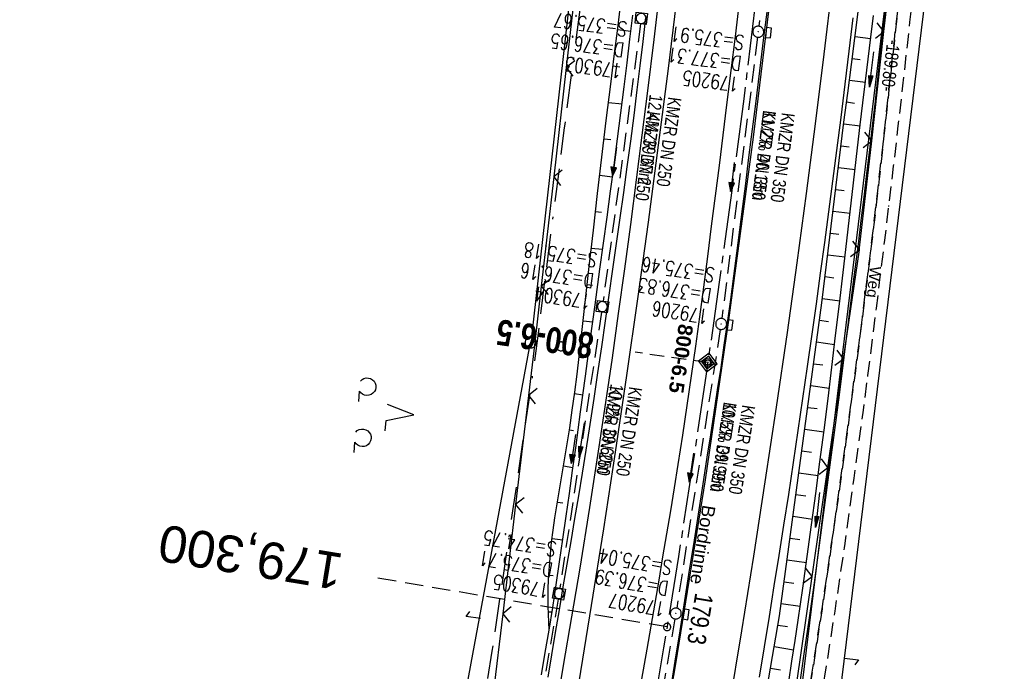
# Model space of a CAD drawing. Extents: x 508275 to 508667, y 447201 to 448341.
# Tile 9 of 33: x 508361 to 508496, y 447406 to 447494. Entities that reach past the tile are written whole.
import ezdxf
from ezdxf.enums import TextEntityAlignment as Align

# ---------------------------------------------------------------- set-up
doc = ezdxf.new("R2010")
doc.units = 0
doc.header["$LTSCALE"] = 10
doc.header["$MEASUREMENT"] = 0
for name, pattern in [('ACAD_ISO16W100', [73, 15, -6.5, 15, -6.5, 15, -7, 1, -7]), ('ACHSE', [5.5, 4, -0.5, 0.5, -0.5]), ('AUSGEZOGEN', [0]), ('LT00', [0]), ('LT11', [0.3, 0.2, -0.1]), ('LT17', [0.15, 0.1, -0.05]), ('STRICHLINIE2', [0.375, 0.25, -0.125])]:
    doc.linetypes.add(name, pattern=pattern)
doc.layers.get('0').update_dxf_attribs({"linetype": 'LT00'})
for name, color, linetype in [('--EK_FBR', 250, 'LT00'), ('--EK_Halt-Pfeil', 4, 'LT00'), ('--EK_Haltung', 7, 'STRICHLINIE2'), ('--EK_Haltung-Text', 140, 'LT00'), ('--EK_Schacht-Text', 5, 'LT00'), ('--EK_ST-93-1', 30, 'LT17'), ('--EK_STATIONSZEICHEN', 19, 'LT00'), ('--EK_STATIONSZEICHEN_NR', 19, 'LT17'), ('--EL_DFK_AB_L', 21, 'LT00'), ('--EL_DFK_AB_P', 7, 'LT00'), ('--EL_Halt-Pfeil', 4, 'LT00'), ('--EL_Haltung', 182, 'STRICHLINIE2'), ('--EL_Haltung-Text', 182, 'LT00'), ('-AX-093', 35, 'ACHSE'), ('-ST-93-1', 250, 'LT00'), ('-STATIONSZEICHEN', 19, 'LT00'), ('-STATIONZEICHEN_NR', 19, 'LT00'), ('ABSTAND', 8, 'LT00'), ('BAB-KABEL', 220, 'ACAD_ISO16W100'), ('DFK_AB_L', 21, 'LT00'), ('DFK_AB_P', 7, 'LT00'), ('DFK_KATASTER', 250, 'LT00'), ('DFK_NUTZUNG', 250, 'LT00'), ('DFK_VERMPKT', 252, 'LT00'), ('FELDWEG_TEXT', 250, 'Continuous'), ('PFEIL', 140, 'AUSGEZOGEN'), ('RINNE_TEXT', 11, 'Continuous'), ('V126_AFBR_BAB', 250, 'LT00'), ('V126_BOESCH', 250, 'LT00'), ('V126_BOSCHUNG', 250, 'LT00'), ('V126_FELDWEG', 250, 'LT11'), ('V126_GRABEN', 250, 'LT00'), ('V126_H_BORD', 8, 'LT00'), ('V126_KA_MULD', 182, 'LT00'), ('V126_KA_PRUF', 182, 'LT00'), ('V126_LD_MARK', 250, 'LT00'), ('V126_SINKK', 182, 'LT00'), ('V126_ZAUN', 40, 'LT00')]:
    doc.layers.add(name, color=color, linetype=linetype)
doc.styles.add('Arial', font='ARIAL.TTF')
doc.styles.add('Beschrift', font='ARIAL.TTF')
doc.styles.add('Haltungsbeschriftung', font='ARIAL.TTF', dxfattribs={"width": 0.75})
doc.styles.add('Knoten', font='ARIALBD.TTF', dxfattribs={"width": 0.8, "height": 1.8})
doc.styles.add('schachtbeschriftung', font='romans.shx', dxfattribs={"width": 0.75, "height": 2})
doc.styles.get("Standard").update_dxf_attribs({"font": 'ARIAL.TTF'})

# ---------------------------------------------------------------- blocks, each defined once
blk = doc.blocks.new('SYMB7052')
at = {"color": 0, "linetype": 'ByBlock'}
blk.add_lwpolyline([(0, 0), (0, 0.196), (0.076, 0.156)], dxfattribs=at)
blk = doc.blocks.new('SYMB7010')
at = {"color": 0, "linetype": 'ByBlock'}
for points in [[(-0.031408, 0.499213), (-0.093728, 0.49134), (-0.15457, 0.475719), (-0.212975, 0.452595), (-0.268021, 0.422333), (-0.31884, 0.385411), (-0.36463, 0.342411), (-0.40467, 0.29401), (-0.438329, 0.240973), (-0.465074, 0.184136), (-0.484486, 0.124395), (-0.496256, 0.062692), (-0.5002, 0)], [(-0.5002, 0), (-0.496256, -0.062692), (-0.484486, -0.124395), (-0.465075, -0.184136), (-0.438329, -0.240973), (-0.404671, -0.29401), (-0.36463, -0.342411), (-0.31884, -0.385411), (-0.268021, -0.422333), (-0.212975, -0.452595), (-0.154571, -0.475719), (-0.093728, -0.49134), (-0.031408, -0.499213), (0.031408, -0.499213)], [(0.5002, 0), (0.496256, 0.062692), (0.484485, 0.124395), (0.465074, 0.184136), (0.438329, 0.240973), (0.40467, 0.29401), (0.36463, 0.342411), (0.31884, 0.385411), (0.268021, 0.422333), (0.212975, 0.452595), (0.15457, 0.475719), (0.093728, 0.49134), (0.031408, 0.499213), (-0.031408, 0.499213)], [(0.031408, -0.499213), (0.093728, -0.491341), (0.15457, -0.475719), (0.212975, -0.452595), (0.268021, -0.422333), (0.31884, -0.385411), (0.36463, -0.342411), (0.404671, -0.294011), (0.438329, -0.240974), (0.465075, -0.184136), (0.484486, -0.124395), (0.496256, -0.062692), (0.500201, 0)]]:
    blk.add_lwpolyline(points, dxfattribs=at)
blk = doc.blocks.new('SYMB7201')
at = {"color": 0, "linetype": 'ByBlock'}
for p, q in [((0, 0.385), (-0.11, 0.015)), ((-0.255, -0.385), (-0.115, -0.385)), ((0.445, -0.385), (0.585, -0.385))]:
    blk.add_line(p, q, dxfattribs=at)
for points in [[(0.25, 0.015), (0.11, 0.015), (0, 0.385)], [(-0.393816, -0.383308), (-0.416239, -0.362945), (-0.432849, -0.337617), (-0.442589, -0.308936), (-0.444836, -0.27873), (-0.439449, -0.248923), (-0.426769, -0.221415), (-0.407606, -0.197958), (-0.38318, -0.180047), (-0.355047, -0.168823), (-0.325, -0.165), (-0.294953, -0.168823), (-0.26682, -0.180047), (-0.242394, -0.197959), (-0.223231, -0.221415), (-0.210551, -0.248923), (-0.205164, -0.27873), (-0.207411, -0.308936), (-0.21715, -0.337617), (-0.233761, -0.362945), (-0.256184, -0.383308)], [(0.306185, -0.383308), (0.283761, -0.362945), (0.267151, -0.337617), (0.257411, -0.308936), (0.255164, -0.27873), (0.260552, -0.248923), (0.273231, -0.221415), (0.292394, -0.197958), (0.31682, -0.180047), (0.344953, -0.168823), (0.375, -0.165), (0.405047, -0.168823), (0.43318, -0.180047), (0.457606, -0.197959), (0.476769, -0.221415), (0.489449, -0.248923), (0.494836, -0.27873), (0.492589, -0.308936), (0.48285, -0.337617), (0.466239, -0.362945), (0.443816, -0.383308)]]:
    blk.add_lwpolyline(points, dxfattribs=at)
blk = doc.blocks.new('SYMB0003')
at = {"color": 0, "linetype": 'ByBlock'}
for p, q in [((-0.015712, 0), (0.010166, 0.012015)), ((0, -0.021257), (-0.015712, 0)), ((0.010166, 0.012015), (0, -0.021257))]:
    blk.add_line(p, q, dxfattribs=at)
for points in [[(-0.031395, 0.499013), (-0.093691, 0.491144), (-0.154509, 0.475528), (-0.21289, 0.452414), (-0.267913, 0.422164), (-0.318712, 0.385257), (-0.364484, 0.342274), (-0.404509, 0.293893), (-0.438154, 0.240877), (-0.464888, 0.184062), (-0.484292, 0.124345), (-0.496058, 0.062667), (-0.5, 0)], [(-0.5, 0), (-0.496058, -0.062667), (-0.484292, -0.124345), (-0.464888, -0.184062), (-0.438154, -0.240877), (-0.404509, -0.293893), (-0.364485, -0.342274), (-0.318712, -0.385257), (-0.267914, -0.422164), (-0.21289, -0.452414), (-0.154509, -0.475529), (-0.093691, -0.491144), (-0.031395, -0.499014), (0.031395, -0.499014)], [(0.5, 0), (0.496057, 0.062667), (0.484292, 0.124345), (0.464888, 0.184062), (0.438153, 0.240877), (0.404509, 0.293893), (0.364484, 0.342274), (0.318712, 0.385257), (0.267913, 0.422164), (0.21289, 0.452414), (0.154509, 0.475528), (0.093691, 0.491144), (0.031395, 0.499013), (-0.031395, 0.499013)], [(0.031395, -0.499014), (0.093691, -0.491144), (0.154509, -0.475529), (0.21289, -0.452414), (0.267914, -0.422164), (0.318712, -0.385257), (0.364485, -0.342274), (0.404509, -0.293893), (0.438154, -0.240877), (0.464889, -0.184062), (0.484292, -0.124345), (0.496058, -0.062667), (0.5, 0)]]:
    blk.add_lwpolyline(points, dxfattribs=at)
blk = doc.blocks.new('SYMB2')
at = {"color": 0, "linetype": 'ByBlock', "flags": 128}
for points in [[(-0.031395, 0.499013), (-0.093691, 0.491144), (-0.154509, 0.475528), (-0.21289, 0.452414), (-0.267913, 0.422164), (-0.318712, 0.385257), (-0.364484, 0.342274), (-0.404509, 0.293893), (-0.438154, 0.240877), (-0.464888, 0.184062), (-0.484292, 0.124345), (-0.496058, 0.062667), (-0.5, 0)], [(-0.5, 0), (-0.496058, -0.062667), (-0.484292, -0.124345), (-0.464888, -0.184062), (-0.438154, -0.240877), (-0.404509, -0.293893), (-0.364485, -0.342274), (-0.318712, -0.385257), (-0.267914, -0.422164), (-0.21289, -0.452414), (-0.154509, -0.475529), (-0.093691, -0.491144), (-0.031395, -0.499014), (0.031395, -0.499014)], [(0.5, 0), (0.496057, 0.062667), (0.484292, 0.124345), (0.464888, 0.184062), (0.438153, 0.240877), (0.404509, 0.293893), (0.364484, 0.342274), (0.318712, 0.385257), (0.267913, 0.422164), (0.21289, 0.452414), (0.154509, 0.475528), (0.093691, 0.491144), (0.031395, 0.499013), (-0.031395, 0.499013)], [(0.031395, -0.499014), (0.093691, -0.491144), (0.154509, -0.475529), (0.21289, -0.452414), (0.267914, -0.422164), (0.318712, -0.385257), (0.364485, -0.342274), (0.404509, -0.293893), (0.438154, -0.240877), (0.464889, -0.184062), (0.484292, -0.124345), (0.496058, -0.062667), (0.5, 0)]]:
    blk.add_lwpolyline(points, dxfattribs=at)
blk = doc.blocks.new('Pfreil3')
at = {"layer": 'PFEIL'}
blk.add_hatch(color=256, dxfattribs=at).paths.add_polyline_path([(-1.55, 0.27), (-1.55, -0.27), (0, 0)])
for p, q in [((-1.55, 0), (-4.83, 0)), ((-1.55, -0.27), (-1.55, 0.27)), ((-1.55, 0.27), (0, 0)), ((0, 0), (-1.55, -0.27))]:
    blk.add_line(p, q, dxfattribs=at)
blk = doc.blocks.new('SYMB0011')
at = {"color": 0, "linetype": 'ByBlock'}
for p, q in [((0.5, 0), (-0.5, 0)), ((0, 0.5), (0, -0.5))]:
    blk.add_line(p, q, dxfattribs=at)
blk = doc.blocks.new('SYMB0024')
at = {"color": 0, "linetype": 'ByBlock'}
for p, q in [((-0.5, 0.5), (0, 0)), ((0, 0), (0.5, 0.5))]:
    blk.add_line(p, q, dxfattribs=at)
blk = doc.blocks.new('SYMB1210')
at = {"color": 0, "linetype": 'ByBlock'}
blk.add_line((0.018815, -0.179014), (0.055623, -0.17119), dxfattribs=at)
for points in [[(-0.2, -0.2), (-0.2, 0.2), (0.2, 0.2), (0.2, -0.2), (-0.2, -0.2)], [(0.018815, 0.179014), (-0.018815, 0.179014), (-0.055623, 0.17119), (-0.09, 0.155885), (-0.120444, 0.133766), (-0.145623, 0.105801), (-0.164438, 0.073213), (-0.176067, 0.037424), (-0.18, 0)], [(-0.18, 0), (-0.176067, -0.037424), (-0.164438, -0.073213), (-0.145623, -0.105801), (-0.120444, -0.133766), (-0.09, -0.155885), (-0.055623, -0.17119), (-0.018815, -0.179014), (0.018815, -0.179014)], [(0.18, 0), (0.176067, 0.037424), (0.164438, 0.073213), (0.145623, 0.105801), (0.120444, 0.133766), (0.09, 0.155885), (0.055623, 0.17119), (0.018815, 0.179014)], [(0.055623, -0.17119), (0.09, -0.155885), (0.120444, -0.133766), (0.145623, -0.105801), (0.164438, -0.073213), (0.176067, -0.037424), (0.18, 0)]]:
    blk.add_lwpolyline(points, dxfattribs=at)
blk = doc.blocks.new('SYMB0652')
at = {"color": 0, "linetype": 'ByBlock'}
blk.add_lwpolyline([(-0.15, -0.075), (0.15, -0.075), (0.15, 0.075), (-0.15, 0.075), (-0.15, -0.075)], dxfattribs=at)
blk = doc.blocks.new('SYMB0070')
at = {"color": 0, "linetype": 'ByBlock'}
for p, q in [((-0.5, 0), (0.2, 0)), ((0.5, 0), (0.2, 0.1)), ((0.2, 0.1), (0.2, 0)), ((0.468, 0), (0.21, 0.086)), ((0.21, 0.086), (0.21, -0.086)), ((0.21, -0.086), (0.468, 0)), ((0.22, -0.072), (0.437, 0)), ((0.23, -0.058), (0.405, 0)), ((0.24, -0.045), (0.374, 0)), ((0.342, 0), (0.25, 0.031)), ((0.25, 0.031), (0.25, -0.031)), ((0.25, -0.031), (0.342, 0)), ((0.26, -0.017), (0.31, 0)), ((0.27, -0.003), (0.279, 0))]:
    blk.add_line(p, q, dxfattribs=at)
for points in [[(0.2, 0), (0.2, -0.1), (0.5, 0)], [(0.437, 0), (0.22, 0.072), (0.22, -0.072)], [(0.405, 0), (0.23, 0.058), (0.23, -0.058)], [(0.374, 0), (0.24, 0.045), (0.24, -0.045)], [(0.31, 0), (0.26, 0.017), (0.26, -0.017)], [(0.279, 0), (0.27, 0.003), (0.27, -0.003)]]:
    blk.add_lwpolyline(points, dxfattribs=at)
blk = doc.blocks.new('Netzknoten_SYMB')
at = {"flags": 128}
blk.add_lwpolyline([(0, -0.864), (0.864, 0), (0, 0.864), (-0.864, 0)], close=True, dxfattribs=at)
blk.add_circle((0, 0), 0.36)

msp = doc.modelspace()

# ---------------------------------------------------------------- linework, layer by layer
at = {"layer": '--EK_FBR', "color": 2}
for points in [[(508410.14, 447218.34), (508414.99, 447236.67), (508420.92, 447260.35), (508426.99, 447285.91), (508432.96, 447312.71), (508437.79, 447335.71), (508441.96, 447356.75), (508446.7, 447382.18), (508450.9, 447406.52), (508454.93, 447431.64), (508458.08, 447453.09), (508461.49, 447478.37), (508465.32, 447509.79), (508467.81, 447532.72), (508470.19, 447557.32), (508472.86, 447588.21), (508474.73, 447612.63)], [(508446.27, 447404.43), (508446.97, 447408.53), (508447.52, 447411.68), (508448.06, 447414.82), (508448.6, 447417.97), (508449.13, 447421.11), (508449.67, 447424.26), (508450.19, 447427.41), (508450.7, 447430.56), (508451.21, 447433.71), (508451.83, 447437.74), (508452.44, 447441.77), (508453.02, 447445.81), (508453.6, 447449.85), (508454.15, 447453.89), (508454.7, 447457.93), (508455.24, 447462.08), (508455.78, 447466.22), (508456.31, 447470.36), (508456.83, 447474.51), (508457.35, 447478.65), (508457.87, 447482.79), (508458.45, 447487.46), (508459.02, 447492.12), (508459.6, 447496.79)]]:
    msp.add_lwpolyline(points, dxfattribs=at)
at = {"layer": '--EK_FBR', "linetype": 'LT11', "flags": 128}
for points in [[(508437.55, 447215.16), (508437.83, 447216.77), (508438.3, 447219.46), (508438.77, 447222.16), (508439.25, 447225), (508439.72, 447227.84), (508440.19, 447230.68), (508440.66, 447233.52), (508441.12, 447236.36), (508441.59, 447239.2), (508442.05, 447242.04), (508442.52, 447244.88), (508443.17, 447248.71), (508443.83, 447252.54), (508444.49, 447256.37), (508445.16, 447260.2), (508445.83, 447264.03), (508446.5, 447267.86), (508447.05, 447271.03), (508447.6, 447274.19), (508448.15, 447277.36), (508448.69, 447280.53), (508449.22, 447283.7), (508449.74, 447286.88), (508450.25, 447290.05), (508450.69, 447292.81), (508451.11, 447295.56), (508451.53, 447298.32), (508451.95, 447301.07), (508452.38, 447303.83), (508452.81, 447306.59), (508453.24, 447309.34), (508453.7, 447312.09), (508454.13, 447314.64), (508454.57, 447317.19), (508455.02, 447319.74), (508455.48, 447322.29), (508455.94, 447324.83), (508456.41, 447327.38), (508456.87, 447329.93), (508457.33, 447332.47), (508457.78, 447335.02), (508458.28, 447337.91), (508458.78, 447340.8), (508459.27, 447343.7), (508459.75, 447346.59), (508460.23, 447349.49), (508460.7, 447352.38), (508461.18, 447355.28), (508462.12, 447361.02), (508463.07, 447366.76), (508464.03, 447372.5), (508465, 447378.24), (508465.54, 447381.45), (508466.09, 447384.65), (508466.63, 447387.86), (508467.17, 447391.06), (508467.71, 447394.27), (508468.24, 447397.47), (508468.76, 447400.68), (508469.47, 447405.13), (508470.16, 447409.58), (508470.84, 447414.04), (508471.5, 447418.5), (508472.15, 447422.95), (508472.81, 447427.59), (508473.46, 447432.23), (508474.1, 447436.87), (508474.72, 447441.51), (508475.34, 447446.15), (508475.85, 447449.98), (508476.34, 447453.81), (508476.83, 447457.64), (508477.31, 447461.47), (508477.77, 447465.3), (508478.23, 447469.13), (508478.59, 447472.28), (508478.94, 447475.42), (508479.29, 447478.57), (508479.63, 447481.72), (508479.97, 447484.86), (508480.31, 447488.01), (508480.66, 447491.16), (508481.16, 447495.63), (508481.67, 447500.09), (508482.19, 447504.56), (508482.71, 447509.02), (508483.24, 447513.48), (508483.69, 447517.21), (508484.13, 447520.93), (508484.58, 447524.65), (508485.02, 447528.37), (508485.46, 447532.09), (508485.89, 447535.82), (508486.31, 447539.53), (508486.73, 447543.25), (508487.14, 447546.97), (508487.55, 447550.68), (508487.96, 447554.4), (508488.36, 447558.12), (508488.78, 447560.97), (508489.26, 447563.82), (508489.82, 447566.65), (508490.45, 447569.47), (508491.15, 447572.27), (508491.93, 447575.05), (508492.77, 447577.81), (508493.68, 447580.54)], [(508439.35, 447214.95), (508439.35, 447214.95), (508439.68, 447216.83), (508440.11, 447219.24), (508440.53, 447221.65), (508441.19, 447225.47), (508441.84, 447229.28), (508442.47, 447233.1), (508443.1, 447236.92), (508443.72, 447240.74), (508444.34, 447244.56), (508444.86, 447247.83), (508445.39, 447251.1), (508445.92, 447254.37), (508446.46, 447257.64), (508447.01, 447260.91), (508447.56, 447264.18), (508448.13, 447267.44), (508448.57, 447269.9), (508449.01, 447272.35), (508449.46, 447274.81), (508449.9, 447277.26), (508450.34, 447279.71), (508450.77, 447282.17), (508451.19, 447284.63), (508451.6, 447287.09), (508452, 447289.55), (508452.33, 447291.74), (508452.65, 447293.92), (508452.96, 447296.11), (508453.27, 447298.3), (508453.57, 447300.5), (508453.88, 447302.69), (508454.2, 447304.87), (508454.52, 447307.06), (508454.85, 447309.25), (508455.2, 447311.43), (508455.6, 447313.77), (508456.02, 447316.11), (508456.45, 447318.45), (508456.9, 447320.79), (508457.35, 447323.12), (508457.8, 447325.45), (508458.26, 447327.79), (508458.71, 447330.12), (508459.16, 447332.46), (508459.59, 447334.79), (508460.04, 447337.31), (508460.48, 447339.82), (508460.9, 447342.34), (508461.32, 447344.86), (508461.73, 447347.38), (508462.13, 447349.9), (508462.54, 447352.42), (508462.95, 447354.94), (508463.49, 447358.21), (508464.03, 447361.49), (508464.58, 447364.77), (508465.14, 447368.04), (508465.7, 447371.32), (508466.25, 447374.59), (508466.81, 447377.87), (508467.57, 447382.37), (508468.32, 447386.87), (508469.07, 447391.38), (508469.8, 447395.88), (508470.53, 447400.39), (508471.23, 447404.83), (508471.93, 447409.28), (508472.61, 447413.73), (508473.28, 447418.17), (508473.93, 447422.63), (508474.59, 447427.25), (508475.23, 447431.88), (508475.86, 447436.51), (508476.48, 447441.14), (508477.09, 447445.78), (508477.68, 447450.41), (508478.26, 447455.04), (508478.84, 447459.68), (508479.4, 447464.31), (508479.96, 447468.95), (508480.61, 447474.43), (508481.25, 447479.91), (508481.88, 447485.39), (508482.49, 447490.88), (508482.84, 447494.08), (508483.19, 447497.28), (508483.54, 447500.49), (508483.89, 447503.69), (508484.25, 447506.89), (508484.61, 447510.09), (508484.98, 447513.29), (508485.31, 447516.09), (508485.64, 447518.88), (508485.98, 447521.67), (508486.32, 447524.46), (508486.66, 447527.26), (508487, 447530.05), (508487.33, 447532.84), (508487.65, 447535.64), (508487.89, 447537.87), (508488.14, 447540.1), (508488.38, 447542.33), (508488.63, 447544.56), (508488.88, 447546.79), (508489.14, 447549.02), (508489.42, 447551.25), (508489.71, 447553.47), (508490.02, 447555.69), (508490.36, 447557.91), (508490.75, 447560.3), (508491.17, 447562.69), (508491.62, 447565.07), (508492.08, 447567.46), (508492.57, 447569.83), (508493.06, 447572.21), (508493.57, 447574.58), (508494.09, 447576.96), (508494.61, 447579.33)]]:
    msp.add_lwpolyline(points, dxfattribs=at)
at = {"layer": '--EK_FBR'}
for points in [[(508435.24, 447404.42), (508435.84, 447407.88), (508436.44, 447411.34), (508437.82, 447419.59), (508439.16, 447427.86), (508440.44, 447436.13), (508441.35, 447442.2), (508442.23, 447448.26), (508443.09, 447454.33), (508443.93, 447460.4), (508444.74, 447466.48), (508445.54, 447472.55), (508446.31, 447478.63), (508447.07, 447484.72), (508447.92, 447491.71), (508448.76, 447498.71)], [(508462.29, 447404.7), (508462.98, 447408.85), (508463.66, 447413.01), (508464.33, 447417.16), (508465, 447421.31), (508465.65, 447425.47), (508466.29, 447429.63), (508466.95, 447434), (508467.6, 447438.37), (508468.23, 447442.74), (508468.86, 447447.11), (508469.48, 447451.49), (508470.07, 447455.66), (508470.65, 447459.83), (508471.22, 447464.01), (508471.78, 447468.18), (508472.33, 447472.36), (508472.87, 447476.54), (508473.44, 447481.06), (508474, 447485.59), (508474.54, 447490.11), (508475.07, 447494.64)]]:
    msp.add_lwpolyline(points, dxfattribs=at)
at = {"layer": '--EK_Haltung'}
for p, q in [((508466.47, 447531.55), (508462.23, 447493.51)), ((508446.07, 447493.83), (508440.97, 447456)), ((508462.05, 447492.02), (508457.17, 447453.65)), ((508440.76, 447454.52), (508435.07, 447416.85)), ((508456.96, 447452.16), (508451.01, 447414.14)), ((508434.83, 447415.37), (508428.37, 447377.64)), ((508450.76, 447412.66), (508444.21, 447374.23))]:
    msp.add_line(p, q, dxfattribs=at)
at = {"layer": '--EK_ST-93-1', "ltscale": 2.5}
msp.add_line((508449.7, 447411.56), (508410.25, 447418.21), dxfattribs=at)
at = {"layer": '--EK_STATIONSZEICHEN_NR', "ltscale": 2}
msp.add_line((508455.26, 447447.64), (508445.36, 447449.03), dxfattribs=at)
at = {"layer": '--EL_DFK_AB_L'}
for p, q in [((508447.58, 447595.21), (508431.18, 447451.12)), ((508466.92, 447393.72), (508489.73, 447580.63)), ((508402.91, 447298.65), (508430.95, 447449.63))]:
    msp.add_line(p, q, dxfattribs=at)
at = {"layer": '--EL_Haltung'}
for p, q in [((508466.47, 447531.55), (508462.23, 447493.51)), ((508446.07, 447493.83), (508440.97, 447456)), ((508462.05, 447492.02), (508457.17, 447453.65)), ((508440.76, 447454.52), (508435.07, 447416.85)), ((508456.96, 447452.16), (508451.01, 447414.14)), ((508434.83, 447415.37), (508428.37, 447377.64)), ((508450.76, 447412.66), (508444.21, 447374.23))]:
    msp.add_line(p, q, dxfattribs=at)
at = {"layer": '-AX-093', "ltscale": 0.2}
msp.add_lwpolyline([(508471.24, 447593.58), (508470.22, 447581), (508469.14, 447568.43), (508468.01, 447555.87), (508466.81, 447543.31), (508465.55, 447530.75), (508464.21, 447518.2), (508462.81, 447505.67), (508461.69, 447496.13), (508460.15, 447483.61), (508458.53, 447471.1), (508456.82, 447458.6), (508455.04, 447446.1), (508453.19, 447433.62), (508451.25, 447421.16), (508449.23, 447408.7), (508447.13, 447396.26)], dxfattribs=at)
at = {"layer": 'BAB-KABEL', "ltscale": 0.03, "flags": 128}
msp.add_lwpolyline([(508483.28, 448141.06), (508483.04, 448139.23), (508479.75, 448113.4), (508481.53, 448103.17), (508480.16, 448094.26), (508478.94, 448090.58), (508477.43, 448087.4), (508476.34, 448080.03), (508472.78, 448052.02), (508471.01, 448040.42), (508470.05, 448032.88), (508469.51, 448025.92), (508468.69, 448016.78), (508466.83, 447996.18), (508463.71, 447929.6), (508460.37, 447843.86), (508458.4, 447784.54), (508457.29, 447767.2), (508455.21, 447723.04), (508453.73, 447699.29), (508451.38, 447637.7), (508449.2, 447601.32), (508447.46, 447580.35), (508445.55, 447556.95), (508439.9, 447511.62), (508435.63, 447479.34), (508431.54, 447447.33), (508425.81, 447408.25), (508422.06, 447386.25), (508419.49, 447370.36), (508419.46, 447366.69), (508417.02, 447353.03), (508419.67, 447348.57), (508418.26, 447336.94), (508413.79, 447330.93), (508402.03, 447282.82), (508386.1, 447280.45), (508366.68, 447274.03), (508361.37, 447269.7), (508361.66, 447256.67), (508362.2, 447223.9)], dxfattribs=at)
at = {"layer": 'DFK_AB_L'}
for p, q in [((508447.58, 447595.21), (508431.18, 447451.12)), ((508466.92, 447393.72), (508489.73, 447580.63)), ((508402.91, 447298.65), (508430.95, 447449.63))]:
    msp.add_line(p, q, dxfattribs=at)
at = {"layer": 'DFK_KATASTER'}
msp.add_line((508495.71, 447585.74), (508472.12, 447393.01), dxfattribs=at)
at = {"layer": 'V126_AFBR_BAB', "color": 0}
for points in [[(508410.14, 447218.34), (508414.99, 447236.67), (508420.92, 447260.35), (508426.99, 447285.91), (508432.96, 447312.71), (508437.79, 447335.71), (508441.96, 447356.75), (508446.7, 447382.18), (508450.9, 447406.52), (508454.93, 447431.64), (508458.08, 447453.09), (508461.49, 447478.37), (508465.32, 447509.79), (508467.81, 447532.72), (508470.19, 447557.32), (508472.86, 447588.21), (508474.73, 447612.63)], [(508446.27, 447404.43), (508446.97, 447408.53), (508447.52, 447411.68), (508448.06, 447414.82), (508448.6, 447417.97), (508449.13, 447421.11), (508449.67, 447424.26), (508450.19, 447427.41), (508450.7, 447430.56), (508451.21, 447433.71), (508451.83, 447437.74), (508452.44, 447441.77), (508453.02, 447445.81), (508453.6, 447449.85), (508454.15, 447453.89), (508454.7, 447457.93), (508455.24, 447462.08), (508455.78, 447466.22), (508456.31, 447470.36), (508456.83, 447474.51), (508457.35, 447478.65), (508457.87, 447482.79), (508458.45, 447487.46), (508459.02, 447492.12), (508459.6, 447496.79)]]:
    msp.add_lwpolyline(points, dxfattribs=at)
at = {"layer": 'V126_AFBR_BAB'}
for points in [[(508435.24, 447404.42), (508435.84, 447407.88), (508436.44, 447411.34), (508437.82, 447419.59), (508439.16, 447427.86), (508440.44, 447436.13), (508441.35, 447442.2), (508442.23, 447448.26), (508443.09, 447454.33), (508443.93, 447460.4), (508444.74, 447466.48), (508445.54, 447472.55), (508446.31, 447478.63), (508447.07, 447484.72), (508447.92, 447491.71), (508448.76, 447498.71)], [(508462.29, 447404.7), (508462.98, 447408.85), (508463.66, 447413.01), (508464.33, 447417.16), (508465, 447421.31), (508465.65, 447425.47), (508466.29, 447429.63), (508466.95, 447434), (508467.6, 447438.37), (508468.23, 447442.74), (508468.86, 447447.11), (508469.48, 447451.49), (508470.07, 447455.66), (508470.65, 447459.83), (508471.22, 447464.01), (508471.78, 447468.18), (508472.33, 447472.36), (508472.87, 447476.54), (508473.44, 447481.06), (508474, 447485.59), (508474.54, 447490.11), (508475.07, 447494.64)]]:
    msp.add_lwpolyline(points, dxfattribs=at)
at = {"layer": 'V126_BOESCH'}
for points in [[(508433.59, 447411.11), (508433.55, 447412.21), (508433.52, 447413.3), (508433.49, 447414.39), (508433.48, 447415.48), (508433.49, 447416.56), (508433.54, 447418.21), (508433.64, 447419.86), (508433.78, 447421.51), (508433.95, 447423.15), (508434.16, 447424.79), (508434.4, 447426.44), (508434.65, 447428.07), (508434.92, 447429.71), (508435.2, 447431.35), (508435.48, 447432.99), (508435.76, 447434.63), (508436.03, 447436.27), (508436.41, 447438.71), (508436.76, 447441.15), (508437.1, 447443.59), (508437.41, 447446.04), (508437.71, 447448.48), (508437.99, 447450.93), (508438.27, 447453.38), (508438.54, 447455.83), (508438.81, 447458.27), (508439.08, 447460.72), (508439.64, 447465.7), (508440.21, 447470.68), (508440.8, 447475.66), (508441.4, 447480.64), (508442.01, 447485.61), (508442.49, 447489.43), (508442.97, 447493.24), (508443.45, 447497.05)], [(508458.78, 447376.61), (508465.04, 447413.06), (508470.82, 447455.76), (508473.83, 447480.42), (508474.34, 447484.37), (508474.86, 447488.31), (508475.36, 447492.26), (508475.86, 447496.21)]]:
    msp.add_lwpolyline(points, dxfattribs=at)
at = {"layer": 'V126_BOSCHUNG'}
for p, q in [((508442.94, 447493.05), (508444.76, 447492.83)), ((508475.34, 447492.09), (508477.47, 447491.83)), ((508474.96, 447489.12), (508476.04, 447488.99)), ((508442.32, 447488.09), (508443.24, 447487.98)), ((508474.58, 447486.15), (508476.75, 447485.86)), ((508441.7, 447483.13), (508443.56, 447482.91)), ((508474.19, 447483.18), (508475.29, 447483.03)), ((508473.8, 447480.2), (508476.04, 447479.91)), ((508441.1, 447478.16), (508442.01, 447478.05)), ((508473.44, 447477.21), (508474.56, 447477.08)), ((508473.07, 447474.24), (508475.34, 447473.96)), ((508440.5, 447473.2), (508442.26, 447472.99)), ((508472.71, 447471.26), (508473.85, 447471.12)), ((508439.93, 447468.23), (508440.76, 447468.13)), ((508472.35, 447468.28), (508474.66, 447468)), ((508471.98, 447465.3), (508473.15, 447465.16)), ((508439.36, 447463.26), (508440.91, 447463.08)), ((508471.62, 447462.32), (508473.97, 447462.04)), ((508471.25, 447459.35), (508472.44, 447459.2)), ((508438.81, 447458.29), (508439.52, 447458.21)), ((508470.89, 447456.37), (508473.27, 447456.07)), ((508438.26, 447453.32), (508439.56, 447453.17)), ((508470.5, 447453.41), (508471.71, 447453.25)), ((508470.1, 447450.44), (508472.56, 447450.1)), ((508437.69, 447448.36), (508438.29, 447448.28)), ((508469.69, 447447.47), (508470.95, 447447.3)), ((508469.29, 447444.5), (508471.83, 447444.15)), ((508437.07, 447443.41), (508438.21, 447443.25)), ((508468.89, 447441.52), (508470.18, 447441.35)), ((508468.49, 447438.55), (508471.09, 447438.19)), ((508436.37, 447438.47), (508436.95, 447438.38)), ((508468.09, 447435.58), (508469.4, 447435.4)), ((508435.57, 447433.54), (508436.86, 447433.32)), ((508467.68, 447432.6), (508470.32, 447432.24)), ((508467.28, 447429.63), (508468.61, 447429.45)), ((508434.73, 447428.6), (508435.46, 447428.49)), ((508466.88, 447426.66), (508469.53, 447426.29)), ((508434.01, 447423.63), (508435.48, 447423.46)), ((508466.48, 447423.68), (508467.8, 447423.5)), ((508466.08, 447420.71), (508468.71, 447420.35)), ((508433.56, 447418.62), (508434.16, 447418.59)), ((508465.67, 447417.74), (508466.98, 447417.56)), ((508465.27, 447414.78), (508467.86, 447414.4)), ((508433.51, 447413.61), (508434, 447413.63)), ((508464.83, 447411.83), (508466.12, 447411.62)), ((508464.32, 447408.89), (508466.97, 447408.43)), ((508463.82, 447405.93), (508465.17, 447405.7))]:
    msp.add_line(p, q, dxfattribs=at)
at = {"layer": 'V126_FELDWEG', "flags": 128}
for points in [[(508493.68, 447580.54), (508492.77, 447577.81), (508491.93, 447575.05), (508491.15, 447572.27), (508490.45, 447569.47), (508489.82, 447566.65), (508489.26, 447563.82), (508488.78, 447560.97), (508488.36, 447558.12), (508487.96, 447554.4), (508487.55, 447550.68), (508487.14, 447546.97), (508486.73, 447543.25), (508486.31, 447539.53), (508485.89, 447535.82), (508485.46, 447532.09), (508485.02, 447528.37), (508484.58, 447524.65), (508484.13, 447520.93), (508483.69, 447517.21), (508483.24, 447513.48), (508482.71, 447509.02), (508482.19, 447504.56), (508481.67, 447500.09), (508481.16, 447495.63), (508480.66, 447491.16), (508480.31, 447488.01), (508479.97, 447484.86), (508479.63, 447481.72), (508479.29, 447478.57), (508478.94, 447475.42), (508478.59, 447472.28), (508478.23, 447469.13), (508477.77, 447465.3), (508477.31, 447461.47), (508476.83, 447457.64), (508476.34, 447453.81), (508475.85, 447449.98), (508475.34, 447446.15), (508474.72, 447441.51), (508474.1, 447436.87), (508473.46, 447432.23), (508472.81, 447427.59), (508472.15, 447422.95), (508471.5, 447418.5), (508470.84, 447414.04), (508470.16, 447409.58), (508469.47, 447405.13), (508468.76, 447400.68), (508468.24, 447397.47), (508467.71, 447394.27), (508467.17, 447391.06), (508466.63, 447387.86), (508466.09, 447384.65), (508465.54, 447381.45), (508465, 447378.24), (508464.03, 447372.5), (508463.07, 447366.76), (508462.12, 447361.02), (508461.18, 447355.28), (508460.7, 447352.38), (508460.23, 447349.49), (508459.75, 447346.59), (508459.27, 447343.7), (508458.78, 447340.8), (508458.28, 447337.91), (508457.78, 447335.02), (508457.33, 447332.47), (508456.87, 447329.93), (508456.41, 447327.38), (508455.94, 447324.83), (508455.48, 447322.29), (508455.02, 447319.74), (508454.57, 447317.19), (508454.13, 447314.64), (508453.7, 447312.09), (508453.24, 447309.34), (508452.81, 447306.59), (508452.38, 447303.83), (508451.95, 447301.07), (508451.53, 447298.32), (508451.11, 447295.56), (508450.69, 447292.81), (508450.25, 447290.05), (508449.74, 447286.88), (508449.22, 447283.7), (508448.69, 447280.53), (508448.15, 447277.36), (508447.6, 447274.19), (508447.05, 447271.03), (508446.5, 447267.86), (508445.83, 447264.03), (508445.16, 447260.2), (508444.49, 447256.37), (508443.83, 447252.54), (508443.17, 447248.71), (508442.52, 447244.88), (508442.05, 447242.04), (508441.59, 447239.2), (508441.12, 447236.36), (508440.66, 447233.52), (508440.19, 447230.68), (508439.72, 447227.84), (508439.25, 447225), (508438.77, 447222.16), (508438.3, 447219.46), (508437.83, 447216.77), (508437.55, 447215.16)], [(508439.35, 447214.95), (508439.68, 447216.83), (508440.11, 447219.24), (508440.53, 447221.65), (508441.19, 447225.47), (508441.84, 447229.28), (508442.47, 447233.1), (508443.1, 447236.92), (508443.72, 447240.74), (508444.34, 447244.56), (508444.86, 447247.83), (508445.39, 447251.1), (508445.92, 447254.37), (508446.46, 447257.64), (508447.01, 447260.91), (508447.56, 447264.18), (508448.13, 447267.44), (508448.57, 447269.9), (508449.01, 447272.35), (508449.46, 447274.81), (508449.9, 447277.26), (508450.34, 447279.71), (508450.77, 447282.17), (508451.19, 447284.63), (508451.6, 447287.09), (508452, 447289.55), (508452.33, 447291.74), (508452.65, 447293.92), (508452.96, 447296.11), (508453.27, 447298.3), (508453.57, 447300.5), (508453.88, 447302.69), (508454.2, 447304.87), (508454.52, 447307.06), (508454.85, 447309.25), (508455.2, 447311.43), (508455.6, 447313.77), (508456.02, 447316.11), (508456.45, 447318.45), (508456.9, 447320.79), (508457.35, 447323.12), (508457.8, 447325.45), (508458.26, 447327.79), (508458.71, 447330.12), (508459.16, 447332.46), (508459.59, 447334.79), (508460.04, 447337.31), (508460.48, 447339.82), (508460.9, 447342.34), (508461.32, 447344.86), (508461.73, 447347.38), (508462.13, 447349.9), (508462.54, 447352.42), (508462.95, 447354.94), (508463.49, 447358.21), (508464.03, 447361.49), (508464.58, 447364.77), (508465.14, 447368.04), (508465.7, 447371.32), (508466.25, 447374.59), (508466.81, 447377.87), (508467.57, 447382.37), (508468.32, 447386.87), (508469.07, 447391.38), (508469.8, 447395.88), (508470.53, 447400.39), (508471.23, 447404.83), (508471.93, 447409.28), (508472.61, 447413.73), (508473.28, 447418.17), (508473.93, 447422.63), (508474.59, 447427.25), (508475.23, 447431.88), (508475.86, 447436.51), (508476.48, 447441.14), (508477.09, 447445.78), (508477.68, 447450.41), (508478.26, 447455.04), (508478.84, 447459.68), (508479.4, 447464.31), (508479.96, 447468.95), (508480.61, 447474.43), (508481.25, 447479.91), (508481.88, 447485.39), (508482.49, 447490.88), (508482.84, 447494.08), (508483.19, 447497.28), (508483.54, 447500.49), (508483.89, 447503.69), (508484.25, 447506.89), (508484.61, 447510.09), (508484.98, 447513.29), (508485.31, 447516.09), (508485.64, 447518.88), (508485.98, 447521.67), (508486.32, 447524.46), (508486.66, 447527.26), (508487, 447530.05), (508487.33, 447532.84), (508487.65, 447535.64), (508487.89, 447537.87), (508488.14, 447540.1), (508488.38, 447542.33), (508488.63, 447544.56), (508488.88, 447546.79), (508489.14, 447549.02), (508489.42, 447551.25), (508489.71, 447553.47), (508490.02, 447555.69), (508490.36, 447557.91), (508490.75, 447560.3), (508491.17, 447562.69), (508491.62, 447565.07), (508492.08, 447567.46), (508492.57, 447569.83), (508493.06, 447572.21), (508493.57, 447574.58), (508494.09, 447576.96), (508494.61, 447579.33)]]:
    msp.add_lwpolyline(points, dxfattribs=at)
at = {"layer": 'V126_GRABEN'}
for points in [[(508479.59, 447496.98), (508479.21, 447493.56), (508478.83, 447490.13), (508478.46, 447486.71), (508478.07, 447483.28), (508477.68, 447479.86), (508477.3, 447476.64), (508476.92, 447473.43), (508476.54, 447470.21), (508476.15, 447467), (508475.76, 447463.78)], [(508432.56, 447405.02), (508433.08, 447408.06), (508433.59, 447411.11), (508434.09, 447414.22), (508434.57, 447417.33), (508435.04, 447420.44), (508435.49, 447423.55), (508435.94, 447426.67), (508436.37, 447429.78), (508436.8, 447432.9), (508437.23, 447436.02), (508437.89, 447440.89), (508438.55, 447445.77), (508439.21, 447450.64), (508439.88, 447455.51), (508440.54, 447460.39), (508441.03, 447463.93), (508441.51, 447467.48), (508441.99, 447471.03), (508442.47, 447474.58), (508442.94, 447478.13), (508443.4, 447481.68), (508443.85, 447485.23), (508444.25, 447488.5), (508444.64, 447491.77), (508445.02, 447495.04)], [(508466.31, 447404.1), (508466.73, 447406.91), (508467.16, 447409.71), (508467.58, 447412.51), (508468.21, 447416.84), (508468.82, 447421.16), (508469.42, 447425.48), (508470, 447429.79), (508470.56, 447434.1), (508471.12, 447438.41), (508471.66, 447442.71), (508472.18, 447447.02), (508472.7, 447451.32), (508473.22, 447455.63), (508473.72, 447459.94), (508474.22, 447464.25), (508474.59, 447467.42), (508474.95, 447470.58), (508475.32, 447473.75), (508475.69, 447476.92), (508476.06, 447480.08), (508476.42, 447483.06), (508476.78, 447486.04), (508477.14, 447489.02), (508477.49, 447492.01), (508477.85, 447494.99)], [(508433.49, 447404.72), (508433.99, 447407.76), (508434.49, 447410.8), (508435.02, 447413.91), (508435.54, 447417.02), (508436.07, 447420.13), (508436.6, 447423.23), (508437.12, 447426.34), (508437.64, 447429.45), (508438.15, 447432.56), (508438.65, 447435.68), (508439.2, 447439.2), (508439.74, 447442.72), (508440.27, 447446.25), (508440.79, 447449.78), (508441.3, 447453.31), (508441.8, 447456.84), (508442.31, 447460.37), (508442.8, 447463.87), (508443.3, 447467.36), (508443.79, 447470.85), (508444.27, 447474.35), (508444.74, 447477.84), (508445.2, 447481.34), (508445.64, 447484.84), (508446.04, 447488.12), (508446.43, 447491.41), (508446.81, 447494.7)], [(508475.76, 447463.78), (508475.11, 447458.65), (508474.46, 447453.51), (508473.81, 447448.38), (508473.16, 447443.25), (508472.49, 447438.11), (508471.82, 447432.98), (508471.15, 447427.85), (508470.46, 447422.72), (508469.75, 447417.6), (508469.04, 447412.47), (508468.38, 447407.91), (508467.72, 447403.34)]]:
    msp.add_lwpolyline(points, dxfattribs=at)
at = {"layer": 'V126_H_BORD'}
msp.add_lwpolyline([(508450.15, 447402.79), (508450.82, 447406.91), (508451.48, 447411.04), (508452.14, 447415.16), (508452.78, 447419.29), (508453.43, 447423.42), (508454.07, 447427.55), (508454.71, 447431.67), (508455.19, 447434.73), (508455.66, 447437.78), (508456.14, 447440.84), (508456.6, 447443.9), (508457.06, 447446.95), (508457.51, 447450.01), (508457.95, 447453.07), (508458.39, 447456.24), (508458.82, 447459.4), (508459.23, 447462.57), (508459.64, 447465.74), (508460.04, 447468.91), (508460.44, 447472.08), (508460.83, 447475.25), (508461.22, 447478.42), (508461.79, 447482.94), (508462.35, 447487.45), (508462.92, 447491.97), (508463.48, 447496.49)], dxfattribs=at)
at = {"layer": 'V126_LD_MARK'}
for points in [[(508458.2, 447400.87), (508459.88, 447411.03), (508461.52, 447421.2), (508463.1, 447431.37), (508464.63, 447441.55), (508466.11, 447451.74), (508467.43, 447461.23), (508468.71, 447470.71), (508469.95, 447480.21), (508471.14, 447489.71), (508472.28, 447499.21), (508473.39, 447508.72), (508474.45, 447518.24), (508475.48, 447527.76), (508476.46, 447537.28), (508477.4, 447546.81), (508478.31, 447556.34), (508479.12, 447565.23), (508479.9, 447574.13), (508480.65, 447583.03), (508481.37, 447591.93)], [(508460.55, 447590.55), (508459.86, 447582.4), (508458.93, 447571.87), (508457.95, 447561.34), (508456.93, 447550.82), (508455.86, 447540.3), (508454.75, 447529.78), (508453.6, 447519.27), (508452.39, 447508.76), (508451.14, 447498.26), (508449.85, 447487.76), (508448.5, 447477.27), (508447.1, 447466.79), (508445.66, 447456.32), (508444.16, 447445.85), (508442.61, 447435.39), (508441.01, 447424.94), (508439.35, 447414.49), (508437.64, 447404.06)]]:
    msp.add_lwpolyline(points, dxfattribs=at)
at = {"layer": 'V126_ZAUN'}
for p, q in [((508479.29, 447492.81), (508480.97, 447507.71)), ((508437.64, 447502.77), (508435.93, 447487.87)), ((508477.62, 447477.9), (508479.29, 447492.81)), ((508435.93, 447487.87), (508434.23, 447472.96)), ((508434.23, 447472.96), (508432.53, 447458.06)), ((508473.78, 447448.15), (508475.93, 447462.99)), ((508471.64, 447433.3), (508473.78, 447448.15)), ((508430.8, 447443.16), (508429.04, 447428.26)), ((508469.49, 447418.46), (508471.64, 447433.3)), ((508429.04, 447428.26), (508427.28, 447413.37)), ((508467.34, 447403.61), (508469.49, 447418.46)), ((508427.28, 447413.37), (508425.52, 447398.47))]:
    msp.add_line(p, q, dxfattribs=at)
for points in [[(508475.93, 447462.99), (508475.97, 447463.29), (508477.62, 447477.9)], [(508432.53, 447458.06), (508431.66, 447450.37), (508430.8, 447443.16)]]:
    msp.add_lwpolyline(points, dxfattribs=at)

# ---------------------------------------------------------------- block references
at = {"layer": '--EK_Halt-Pfeil', "yscale": 4, "zscale": 4}
for p, xscale, rotation in [((508442.53, 447475.05), 4.000000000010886, 262.320459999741), ((508458.62, 447472.96), 4.000000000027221, 262.7544600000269), ((508436.92, 447435.83), 4.000000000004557, 261.406570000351), ((508453, 447433.3), 4.000000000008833, 261.1018200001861)]:
    msp.add_blockref('SYMB0070', p, dxfattribs=dict(at, xscale=xscale, rotation=rotation))
at = {"layer": '--EK_STATIONSZEICHEN', "linetype": 'Continuous', "lineweight": 0, "xscale": 1.499999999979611, "yscale": 1.5, "zscale": 1.5, "rotation": 171.9984296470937}
msp.add_blockref('Netzknoten_SYMB', (508455.26, 447447.64), dxfattribs=at)
at = {"layer": '--EL_DFK_AB_P', "xscale": 1.500000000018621, "yscale": 1.5, "zscale": 1.5, "rotation": 264.7377099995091}
msp.add_blockref('SYMB0003', (508431.09, 447450.37), dxfattribs=at)
at = {"layer": '--EL_Halt-Pfeil', "yscale": 4, "zscale": 4}
for p, xscale, rotation in [((508442.53, 447475.05), 4.000000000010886, 262.320459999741), ((508458.62, 447472.96), 4.000000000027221, 262.7544600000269), ((508436.92, 447435.83), 4.000000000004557, 261.406570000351), ((508453, 447433.3), 4.000000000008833, 261.1018200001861)]:
    msp.add_blockref('SYMB0070', p, dxfattribs=dict(at, xscale=xscale, rotation=rotation))
at = {"layer": '-ST-93-1', "rotation": 274.1956499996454}
msp.add_blockref('SYMB2', (508449.7, 447411.56), dxfattribs=at)
at = {"layer": '-STATIONSZEICHEN', "linetype": 'Continuous', "lineweight": 0, "rotation": 171.9984296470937}
msp.add_blockref('Netzknoten_SYMB', (508455.26, 447447.64), dxfattribs=at)
at = {"layer": 'DFK_AB_P', "xscale": 1.500000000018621, "yscale": 1.5, "zscale": 1.5, "rotation": 264.7377099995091}
msp.add_blockref('SYMB0003', (508431.09, 447450.37), dxfattribs=at)
at = {"layer": 'DFK_KATASTER', "xscale": 10, "yscale": 10, "zscale": 10}
for p, rotation in [((508424.24, 447412.74), 83.09034001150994), ((508473.87, 447407.32), 263.0239300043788)]:
    msp.add_blockref('SYMB7052', p, dxfattribs=dict(at, rotation=rotation))
at = {"layer": 'DFK_NUTZUNG', "xscale": 10.00000000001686, "yscale": 10, "zscale": 10, "rotation": 264.7377100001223}
msp.add_blockref('SYMB7201', (508411.31, 447440.84), dxfattribs=at)
at = {"layer": 'DFK_VERMPKT', "xscale": 1.200000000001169, "yscale": 1.200000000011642, "zscale": 1.2, "rotation": 264.7377100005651}
msp.add_blockref('SYMB7010', (508435.22, 447449.84), dxfattribs=at)
at = {"layer": 'PFEIL'}
for p, rotation in [((508477.33, 447485.22), 263.2867583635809), ((508437.72, 447434.64), 261.567567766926), ((508469.97, 447425.11), 263.0852397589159)]:
    msp.add_blockref('Pfreil3', p, dxfattribs=dict(at, rotation=rotation))
at = {"layer": 'V126_FELDWEG', "xscale": 0.100000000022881, "yscale": 0.09999999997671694, "zscale": 0.1, "rotation": 263.3832000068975}
for p in [(508480.66, 447491.16), (508482.49, 447490.88), (508478.23, 447469.13), (508479.96, 447468.95), (508475.34, 447446.15), (508477.09, 447445.78), (508472.15, 447422.95), (508473.93, 447422.63)]:
    msp.add_blockref('SYMB0011', p, dxfattribs=at)
at = {"layer": 'V126_KA_MULD', "zscale": 3.8}
for p, xscale, yscale, rotation in [((508446.17, 447494.58), 3.799999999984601, 3.799999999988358, 263.3832000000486), ((508440.87, 447455.26), 3.799999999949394, 3.799999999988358, 81.88615120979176), ((508434.96, 447416.11), 3.799999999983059, 3.799999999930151, 80.36483127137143)]:
    msp.add_blockref('SYMB1210', p, dxfattribs=dict(at, xscale=xscale, yscale=yscale, rotation=rotation))
at = {"layer": 'V126_KA_PRUF', "xscale": 1.50000000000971, "yscale": 1.5, "zscale": 1.5, "rotation": 263.3832000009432}
for p in [(508462.14, 447492.76), (508457.08, 447452.9), (508450.89, 447413.4)]:
    msp.add_blockref('SYMB0003', p, dxfattribs=at)
at = {"layer": 'V126_SINKK', "yscale": 4.5, "zscale": 4.5}
for p, xscale, rotation in [((508463.54, 447492.62), 4.499999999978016, 263.3832000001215), ((508458.29, 447452.75), 4.499999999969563, 263.383196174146), ((508452.29, 447413.27), 4.499999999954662, 260.8912095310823)]:
    msp.add_blockref('SYMB0652', p, dxfattribs=dict(at, xscale=xscale, rotation=rotation))
at = {"layer": 'V126_ZAUN', "yscale": 2.099999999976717, "zscale": 2.1}
for p, xscale, rotation in [((508479.29, 447492.81), 2.100000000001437, 83.58251999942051), ((508435.93, 447487.87), 2.099999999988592, 263.491620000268), ((508477.62, 447477.9), 2.100000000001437, 83.58251999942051), ((508434.23, 447472.96), 2.099999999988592, 263.491620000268), ((508475.93, 447462.99), 2.100000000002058, 81.76730000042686), ((508432.53, 447458.06), 2.099999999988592, 263.491620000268), ((508473.78, 447448.15), 2.100000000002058, 81.76730000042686), ((508430.8, 447443.16), 2.100000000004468, 263.2538100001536), ((508471.64, 447433.3), 2.100000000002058, 81.76730000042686), ((508429.04, 447428.26), 2.100000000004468, 263.2538100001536), ((508469.49, 447418.46), 2.100000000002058, 81.76730000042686), ((508427.28, 447413.37), 2.100000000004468, 263.2538100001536)]:
    msp.add_blockref('SYMB0024', p, dxfattribs=dict(at, xscale=xscale, rotation=rotation))

# ---------------------------------------------------------------- texts
at = {"layer": '--EK_Haltung-Text', "style": 'Haltungsbeschriftung', "width": 0.75}
for s, rotation, p in [('12.4‰ 39.67m', -97.6795, (508447.34, 447484.27)), ('KMZR DN 250', -97.6795, (508449.88, 447483.93)), ('11.2‰ 40.18m', -97.2455, (508462.81, 447482.1)), ('KMZR DN 350', -97.2455, (508465.35, 447481.78)), ('10.9‰ 39.60m', -98.5934, (508442.02, 447444.79)), ('KMZR DN 250', -98.5934, (508444.55, 447444.41)), ('10.5‰ 39.99m', -98.8982, (508457.44, 447442.32)), ('KMZR DN 350', -98.8982, (508459.97, 447441.93))]:
    msp.add_text(s, height=1.8, rotation=rotation, dxfattribs=at).set_placement(p)
at = {"layer": '--EK_Schacht-Text', "style": 'schachtbeschriftung', "width": 0.75}
for s, rotation, p in [('S=375.67', -187.6795, (508444.34, 447494.07)), ('D=376.65', -187.6795, (508443.95, 447491.22)), ('S=375.91', -187.2455, (508460.31, 447492.24)), ('D=377.31', -187.2455, (508459.95, 447489.38)), ('179303', -187.6795, (508443.57, 447488.36)), ('179205', -187.2455, (508459.59, 447486.53)), ('S=375.18', -188.5934, (508440.26, 447462.58)), ('S=375.46', -188.8982, (508456.32, 447460.52)), ('D=376.16', -188.5934, (508439.83, 447459.73)), ('D=376.83', -188.8982, (508455.88, 447457.68)), ('179304', -188.5934, (508439.4, 447456.88)), ('179206', -188.8982, (508455.43, 447454.84)), ('S=374.75', -189.7149, (508434.7, 447423.12)), ('D=375.71', -189.7149, (508434.22, 447420.29)), ('S=375.04', -189.6835, (508450.5, 447420.6)), ('179305', -189.7149, (508433.73, 447417.45)), ('D=376.39', -189.6835, (508450.01, 447417.76)), ('179207', -189.6835, (508449.53, 447414.92))]:
    msp.add_text(s, height=2, rotation=rotation, dxfattribs=at).set_placement(p)
at = {"layer": '--EK_ST-93-1', "style": 'Beschrift'}
msp.add_text('179,300', height=5, rotation=-189.2978, dxfattribs=at).set_placement((508405.33, 447419.03), align=Align.MIDDLE_LEFT)
at = {"layer": '--EK_STATIONSZEICHEN_NR', "style": 'Knoten', "width": 0.8}
msp.add_text('800-6.5', height=3.5, rotation=171.566, dxfattribs=at).set_placement((508439.59, 447449.89), align=Align.MIDDLE_LEFT)
at = {"layer": '--EL_Haltung-Text', "style": 'Haltungsbeschriftung', "width": 0.75}
for s, rotation, p in [('KMZR DN 250', -97.6795, (508447, 447481.99)), ('KMZR DN 350', -97.2455, (508462.81, 447482.1)), ('KMZR DN 250', -98.5934, (508441.87, 447444.48)), ('KMZR DN 350', -98.8982, (508457.44, 447442.32))]:
    msp.add_text(s, height=1.8, rotation=rotation, dxfattribs=at).set_placement(p)
at = {"layer": '-ST-93-1', "style": 'Beschrift', "width": 0.8}
msp.add_text('  179.3', height=2.5, rotation=-99.2973, dxfattribs=at).set_placement((508453.81, 447417.83))
at = {"layer": '-STATIONZEICHEN_NR', "style": 'Knoten'}
msp.add_text('800-6.5', height=2, rotation=261.566, dxfattribs=at).set_placement((508452.59, 447448.01), align=Align.TOP_CENTER)
at = {"layer": 'ABSTAND', "width": 0.75}
msp.add_text(' -189.80-', height=1.8, rotation=-96.9586, dxfattribs=at).set_placement((508479.8, 447492.23))
at = {"layer": 'FELDWEG_TEXT', "insert": (508476.96, 447460.89), "char_height": 1.5, "attachment_point": 7, "rotation": 263.7306, "style": 'Beschrift'}
msp.add_mtext('Weg', dxfattribs=at)
at = {"layer": 'RINNE_TEXT', "insert": (508454.52, 447428.3), "char_height": 1.8, "attachment_point": 7, "rotation": 260.8912, "line_spacing_factor": 0.3, "style": 'Arial'}
msp.add_mtext('Bordrinne', dxfattribs=at)

doc.saveas('drawing.dxf')
